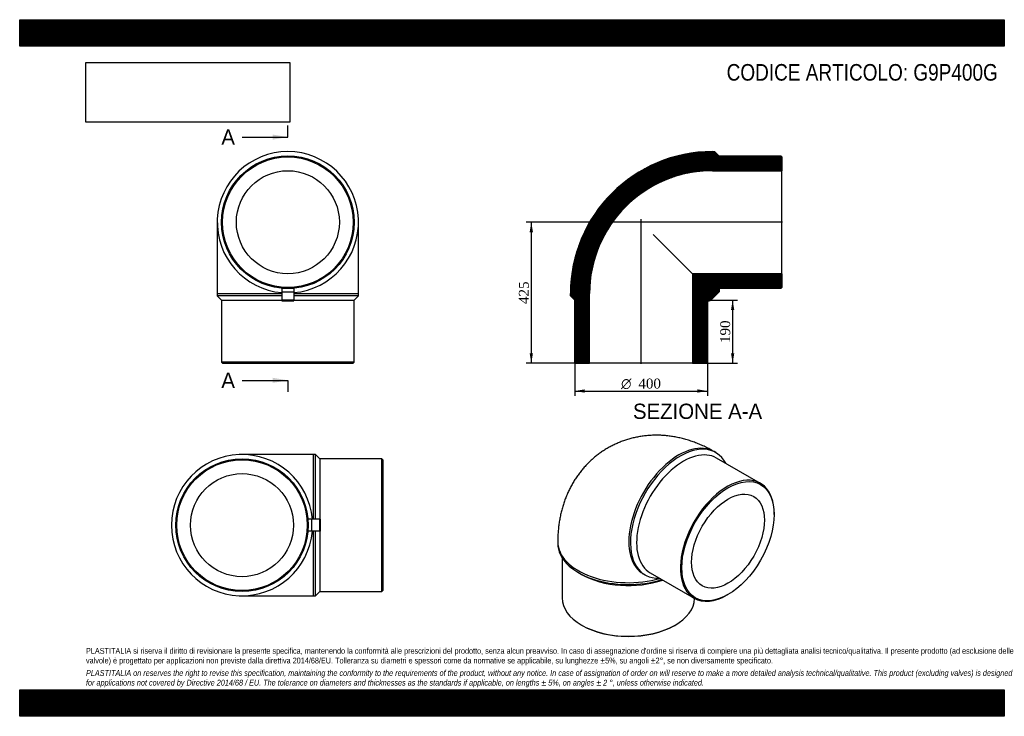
# Model space of a CAD drawing. Header units: millimetres. Extents: x 0 to 2970, y 0 to 2100.
import ezdxf
from ezdxf.enums import TextEntityAlignment as Align
from ezdxf.lldxf.tags import DXFTag

# ---------------------------------------------------------------- set-up
doc = ezdxf.new("R2010")
doc.units = ezdxf.units.MM
doc.header["$LTSCALE"] = 10
for name, color, linetype in [('Default', 7, 'Continuous'), ('DV4_Default', 7, 'Continuous'), ('G9P400G', 7, 'Continuous')]:
    doc.layers.add(name, color=color, linetype=linetype)
doc.styles.add('SEACAD_Solid_Edge_ANSI', font='seans.ttf')
doc.styles.add('SEACAD_Solid_Edge_ANSI1_Symbols', font='semeca1.ttf')
doc.styles.add('SEACAD_Times_New_Roman', font='times.ttf')
tags = doc.linetypes.add('CENTER2', pattern=[28.575, 19.05, -3.175, 3.175, -3.175]).pattern_tags.tags
tags[10:11] = [DXFTag(74, 4), DXFTag(75, 0), DXFTag(340, '0'), DXFTag(46, 0.0), DXFTag(50, 0.0), DXFTag(44, 0.0), DXFTag(45, 0.0)]
tags[8:9] = [DXFTag(74, 4), DXFTag(75, 0), DXFTag(340, '0'), DXFTag(46, 0.0), DXFTag(50, 0.0), DXFTag(44, 0.0), DXFTag(45, 0.0)]
tags[6:7] = [DXFTag(74, 4), DXFTag(75, 0), DXFTag(340, '0'), DXFTag(46, 0.0), DXFTag(50, 0.0), DXFTag(44, 0.0), DXFTag(45, 0.0)]
tags[4:5] = [DXFTag(74, 4), DXFTag(75, 0), DXFTag(340, '0'), DXFTag(46, 0.0), DXFTag(50, 0.0), DXFTag(44, 0.0), DXFTag(45, 0.0)]
doc.dimstyles.new('ANSImm', dxfattribs={"dimtxt": 30, "dimasz": 30, "dimexe": 15, "dimexo": 0, "dimgap": 7.5, "dimtad": 1, "dimdsep": 46, "dimtxsty": 'SEACAD_Times_New_Roman', "dimblk1": '_SE_FILLED', "dimblk2": '_SE_FILLED', "dimsah": 1, "dimcen": 15, "dimazin": 0, "dimtfac": 0.85, "dimtdec": 3, "dimtofl": 0, "dimtmove": 0, "dimatfit": 3, "dimfxl": 1, "dimarcsym": 0})
picture_1 = doc.add_image_def('image1.jpg', size_in_pixel=(4302, 1260))

# ---------------------------------------------------------------- blocks, each defined once
blk = doc.blocks.new('SE')
at = {"layer": 'G9P400G', "color": 7, "linetype": 'Continuous'}
for p, q in [((595.9, 1489.4), (595.9, 1274.4)), ((1021.9, 1274.4), (1021.9, 1489.4)), ((790.9, 1289.4), (790.9, 1278.5)), ((808.9, 1289.4), (790.9, 1289.4)), ((790.9, 1278.5), (790.9, 1254.8)), ((826.9, 1278.5), (790.9, 1278.5)), ((826.9, 1289.4), (808.9, 1289.4)), ((826.9, 1289.4), (826.9, 1278.5)), ((826.9, 1278.5), (826.9, 1254.8)), ((595.9, 1274.4), (790.9, 1274.4)), ((595.9, 1274.4), (595.9, 1267.4)), ((790.9, 1267.4), (595.9, 1267.4)), ((595.9, 1267.4), (608.9, 1254.4)), ((608.9, 1254.4), (790.9, 1254.4)), ((608.9, 1254.4), (608.9, 1067.4)), ((790.9, 1254.8), (790.9, 1252.5)), ((826.9, 1254.8), (790.9, 1254.8)), ((790.9, 1252.5), (826.9, 1252.5)), ((826.9, 1274.4), (1021.9, 1274.4)), ((1021.9, 1267.4), (826.9, 1267.4)), ((826.9, 1254.8), (826.9, 1252.5)), ((826.9, 1254.4), (1008.9, 1254.4)), ((1008.9, 1254.4), (1021.9, 1267.4)), ((1008.9, 1067.4), (1008.9, 1254.4)), ((1021.9, 1267.4), (1021.9, 1274.4)), ((1008.9, 1067.4), (608.9, 1067.4)), ((608.9, 1067.4), (611.9, 1064.4)), ((611.9, 1064.4), (1005.9, 1064.4)), ((1005.9, 1064.4), (1008.9, 1067.4))]:
    blk.add_line(p, q, dxfattribs=at)
for radius in [200, 197, 155.3]:
    blk.add_circle((808.9, 1489.4), radius, dxfattribs=at)
blk.add_arc((808.9, 1489.4), 213, 274.8477, 265.1523, dxfattribs=at)
blk = doc.blocks.new('SE1')
at = {"layer": 'G9P400G', "color": 7, "linetype": 'Continuous'}
for p, q in [((2099.5, 795.2), (2094.6, 798.1)), ((2234.4, 702.3), (2102.2, 778.6)), ((2275.8, 608.3), (2275.8, 610.7)), ((1623, 525.8), (1623, 520.1)), ((1636, 477.8), (1636, 356.8)), ((1685.4, 433.2), (1694.6, 427.9)), ((1881.6, 429.1), (1886.5, 426.3)), ((1902.2, 432.2), (2034.4, 355.9)), ((2134.4, 365.8), (2136.5, 367)), ((1694.6, 275.2), (1696.7, 273.9)), ((1975.3, 273.9), (1977.4, 275.2))]:
    blk.add_line(p, q, dxfattribs=at)
for centre, major_axis, start_param, end_param in [((1988.1, 613.6), (106.5, 184.5), 0, 3.141593), ((1993, 610.7), (-106.5, -184.5), 2.790412, 6.634366), ((2002.2, 605.4), (100, 173.2), 0, 3.141593), ((2134.4, 529.1), (-100, -173.2), 2.356194, 6.283185), ((1836, 525.8), (-213, 0), -0.000015, 2.032037), ((1836, 520.1), (-213, 0), 0, 2.066513), ((1836, 509.5), (200, 0), 3.926991, 5.256231), ((1836, 356.8), (-200, 0), 0, 3.12595), ((2134.4, 529.1), (-100, -173.2), 0, 0.785398), ((1836, 354.4), (197, 0), 3.926991, 5.497787)]:
    blk.add_ellipse(centre, major_axis=major_axis, ratio=0.57735, start_param=start_param, end_param=end_param, dxfattribs=at)
for major_axis in [(98.5, 170.6), (77.6, 134.5)]:
    blk.add_ellipse((2136.5, 527.9), major_axis=major_axis, ratio=0.57735, dxfattribs=at)
blk.add_open_spline([(2094.6, 798.1), (2091.3, 799.9), (2084.2, 804), (2071.4, 810.6), (2057.2, 817.3), (2042.7, 823.4), (2028.1, 828.7), (2013.5, 833.5), (1998.9, 837.5), (1984.3, 840.8), (1969.7, 843.5), (1955.2, 845.5), (1940.7, 846.7), (1926.4, 847.4), (1912.2, 847.3), (1898.1, 846.6), (1884.2, 845.3), (1870.5, 843.3), (1856.9, 840.7), (1843.6, 837.5), (1830.5, 833.7), (1817.7, 829.3), (1805.1, 824.3), (1792.9, 818.8), (1780.9, 812.7), (1769.3, 806), (1758, 798.9), (1747.1, 791.2), (1736.6, 783), (1726.4, 774.4), (1716.7, 765.3), (1707.4, 755.7), (1698.6, 745.8), (1690.1, 735.4), (1682.2, 724.6), (1674.7, 713.4), (1667.7, 701.9), (1661.1, 689.9), (1655.1, 677.7), (1649.5, 665.1), (1644.4, 652.1), (1639.9, 638.9), (1635.9, 625.3), (1632.4, 611.4), (1629.4, 597.2), (1627, 582.8), (1625.1, 568), (1623.8, 553.1), (1623.1, 538.7), (1623.1, 530.2), (1623, 525.8)], degree=3, knots=[0, 0, 0, 0, 0.015174, 0.038819, 0.062392, 0.08577, 0.108921, 0.131825, 0.154469, 0.176847, 0.198962, 0.220822, 0.242438, 0.263822, 0.284992, 0.305962, 0.326749, 0.347369, 0.367838, 0.388172, 0.408385, 0.428491, 0.448504, 0.468439, 0.488308, 0.508124, 0.527901, 0.547649, 0.567379, 0.587106, 0.606844, 0.626607, 0.646409, 0.666268, 0.686198, 0.706216, 0.72634, 0.746588, 0.766978, 0.787529, 0.80826, 0.829189, 0.850333, 0.871705, 0.893319, 0.91518, 0.937291, 0.959648, 0.982238, 1, 1, 1, 1], dxfattribs=at)
blk = doc.blocks.new('SE2')
at = {"layer": 'G9P400G', "color": 7, "linetype": 'Continuous'}
for p, q in [((885.6, 789.2), (670.6, 789.2)), ((885.6, 789.2), (885.6, 594.2)), ((892.6, 789.2), (885.6, 789.2)), ((892.6, 594.2), (892.6, 789.2)), ((905.6, 776.2), (892.6, 789.2)), ((905.6, 776.2), (905.6, 594.2)), ((1092.6, 776.2), (905.6, 776.2)), ((1092.6, 376.2), (1092.6, 776.2)), ((1095.6, 773.2), (1092.6, 776.2)), ((1095.6, 773.2), (1095.6, 379.2)), ((870.6, 576.2), (870.6, 594.2)), ((870.6, 576.2), (870.6, 594.2)), ((881.5, 594.2), (870.6, 594.2)), ((905.2, 594.2), (881.5, 594.2)), ((881.5, 558.2), (881.5, 594.2)), ((907.5, 594.2), (905.2, 594.2)), ((905.2, 558.2), (905.2, 594.2)), ((907.5, 558.2), (907.5, 594.2)), ((870.6, 558.2), (870.6, 576.2)), ((870.6, 558.2), (870.6, 576.2)), ((881.5, 558.2), (870.6, 558.2)), ((905.2, 558.2), (881.5, 558.2)), ((885.6, 558.2), (885.6, 363.2)), ((892.6, 363.2), (892.6, 558.2)), ((907.5, 558.2), (905.2, 558.2)), ((905.6, 558.2), (905.6, 376.2)), ((670.6, 363.2), (885.6, 363.2)), ((885.6, 363.2), (892.6, 363.2)), ((892.6, 363.2), (905.6, 376.2)), ((905.6, 376.2), (1092.6, 376.2)), ((1092.6, 376.2), (1095.6, 379.2))]:
    blk.add_line(p, q, dxfattribs=at)
for radius in [200, 197, 155.3]:
    blk.add_circle((670.6, 576.2), radius, dxfattribs=at)
blk.add_arc((670.6, 576.2), 213, 4.8477, 355.1523, dxfattribs=at)
blk = doc.blocks.new('SE4')
at = {"color": 7, "linetype": 'Continuous', "style": 'SEACAD_Solid_Edge_ANSI'}
blk.add_text('A', height=46, dxfattribs=at).set_placement((608.3, 1769.1), align=Align.TOP_LEFT)
blk = doc.blocks.new('SE5')
at = {"color": 7, "linetype": 'Continuous', "style": 'SEACAD_Solid_Edge_ANSI'}
blk.add_text('A', height=46, dxfattribs=at).set_placement((608.3, 1035.8), align=Align.TOP_LEFT)
blk = doc.blocks.new('SEANNOT_GROUP')
at = {"linetype": 'Continuous'}
blk.add_hatch(color=7, dxfattribs=at).paths.add_polyline_path([(762.9, 1738.4), (808.9, 1746.1), (762.9, 1753.7)])
at = {"color": 7, "linetype": 'Continuous'}
blk.add_lwpolyline([(670.9, 1746.1), (808.9, 1746.1)], dxfattribs=at)
blk = doc.blocks.new('SEANNOT_GROUP1')
at = {"linetype": 'Continuous'}
blk.add_hatch(color=7, dxfattribs=at).paths.add_polyline_path([(762.9, 1005.1), (808.9, 1012.8), (762.9, 1020.5)])
at = {"color": 7, "linetype": 'Continuous'}
blk.add_lwpolyline([(670.9, 1012.8), (808.9, 1012.8)], dxfattribs=at)
blk = doc.blocks.new('SE3')
at = {"layer": 'Default', "color": 7, "linetype": 'CENTER2'}
for p, q in [((808.9, 1746.1), (808.9, 1780.6)), ((808.9, 1012.8), (808.9, 978.3))]:
    blk.add_line(p, q, dxfattribs=at)
at = {"layer": 'Default', "color": 7, "linetype": 'CENTER2', "const_width": 0.0001}
blk.add_lwpolyline([(808.9, 1746.1), (808.9, 1012.8)], dxfattribs=at)
at = {"layer": 'Default'}
for name in ['SE4', 'SEANNOT_GROUP', 'SE5', 'SEANNOT_GROUP1']:
    blk.add_blockref(name, (0, 0), dxfattribs=at)
blk = doc.blocks.new('SE6')
at = {"layer": 'G9P400G', "linetype": 'Continuous'}
h = blk.add_hatch(dxfattribs=at)
h.set_pattern_fill('LINE', scale=0.629921, angle=45, style=0)
edge = h.paths.add_edge_path()
edge.add_line((2296.3, 1689.4), (2109.3, 1689.4))
edge.add_line((2109.3, 1689.4), (2096.3, 1702.4))
edge.add_line((2096.3, 1702.4), (2089.3, 1702.4))
edge.add_arc((2089.3, 1274.4), 428, 90, 180)
edge.add_line((1661.3, 1274.4), (1661.3, 1267.4))
edge.add_line((1661.3, 1267.4), (1674.3, 1254.4))
edge.add_line((1674.3, 1254.4), (1674.3, 1067.4))
edge.add_line((1674.3, 1067.4), (1677.3, 1064.4))
edge.add_line((1677.3, 1064.4), (1719, 1064.4))
edge.add_line((1719, 1064.4), (1719, 1274.4))
edge.add_arc((2089.3, 1274.4), 370.3, 90, 180, ccw=False)
edge.add_line((2089.3, 1644.7), (2299.3, 1644.7))
edge.add_line((2299.3, 1644.7), (2299.3, 1686.4))
edge.add_line((2299.3, 1686.4), (2296.3, 1689.4))
h = blk.add_hatch(dxfattribs=at)
h.set_pattern_fill('LINE', scale=0.629921, angle=45, style=0)
edge = h.paths.add_edge_path()
edge.add_line((2029.6, 1334.1), (2029.6, 1064.4))
edge.add_line((2029.6, 1064.4), (2071.3, 1064.4))
edge.add_line((2071.3, 1064.4), (2074.3, 1067.4))
edge.add_line((2074.3, 1067.4), (2074.3, 1254.4))
edge.add_arc((2079.6, 1260.5), 8, 228.8383, 315)
edge.add_line((2085.2, 1254.8), (2108.9, 1278.5))
edge.add_arc((2103.3, 1284.2), 8, 315, 401.1617)
edge.add_line((2109.3, 1289.4), (2296.3, 1289.4))
edge.add_line((2296.3, 1289.4), (2299.3, 1292.4))
edge.add_line((2299.3, 1292.4), (2299.3, 1334.1))
edge.add_line((2299.3, 1334.1), (2029.6, 1334.1))
at = {"layer": 'DV4_Default', "color": 7, "linetype": 'CENTER2'}
for p, q in [((2301, 1489.4), (1865, 1489.4)), ((1874.3, 1062.7), (1874.3, 1499))]:
    blk.add_line(p, q, dxfattribs=at)
at = {"layer": 'G9P400G', "color": 7, "linetype": 'Continuous'}
for p, q in [((2089.3, 1702.4), (2096.3, 1702.4)), ((2096.3, 1702.4), (2109.3, 1689.4)), ((2109.3, 1689.4), (2296.3, 1689.4)), ((2296.3, 1689.4), (2299.3, 1686.4)), ((2299.3, 1686.4), (2299.3, 1644.7)), ((2089.3, 1644.7), (2299.3, 1644.7)), ((2299.3, 1334.1), (2299.3, 1644.7)), ((1911.2, 1452.6), (2029.6, 1334.1)), ((2029.6, 1334.1), (2029.6, 1064.4)), ((2299.3, 1334.1), (2029.6, 1334.1)), ((2299.3, 1334.1), (2299.3, 1292.4)), ((2085.2, 1254.8), (2108.9, 1278.5)), ((2296.3, 1289.4), (2109.3, 1289.4)), ((2299.3, 1292.4), (2296.3, 1289.4)), ((1661.3, 1267.4), (1661.3, 1274.4)), ((1674.3, 1254.4), (1661.3, 1267.4)), ((1674.3, 1067.4), (1674.3, 1254.4)), ((1719, 1064.4), (1719, 1274.4)), ((2074.3, 1254.4), (2074.3, 1067.4)), ((1677.3, 1064.4), (1674.3, 1067.4)), ((1677.3, 1064.4), (1719, 1064.4)), ((2029.6, 1064.4), (1719, 1064.4)), ((2029.6, 1064.4), (2071.3, 1064.4)), ((2074.3, 1067.4), (2071.3, 1064.4))]:
    blk.add_line(p, q, dxfattribs=at)
for centre, radius, start, end in [((2089.3, 1274.4), 428, 90, 180), ((2089.3, 1274.4), 370.3, 90, 180), ((2103.3, 1284.2), 8, 315, 41.1617), ((2079.6, 1260.5), 8, 228.8383, 315)]:
    blk.add_arc(centre, radius, start, end, dxfattribs=at)
blk = doc.blocks.new('DMBLK191')
at = {"layer": 'Default', "linetype": 'Continuous'}
for points in [[(2155.5, 1224.4), (2150.5, 1254.4), (2145.5, 1224.4)], [(2155.5, 1094.4), (2145.5, 1094.4), (2150.5, 1064.4)]]:
    blk.add_hatch(color=7, dxfattribs=at).paths.add_polyline_path(points)
at = {"layer": 'Default', "color": 7, "linetype": 'Continuous'}
for p, q in [((2074.3, 1254.4), (2165.5, 1254.4)), ((2150.5, 1254.4), (2150.5, 1064.4)), ((2029.6, 1064.4), (2165.5, 1064.4))]:
    blk.add_line(p, q, dxfattribs=at)
at = {"layer": 'Default', "color": 7, "linetype": 'Continuous', "style": 'SEACAD_Times_New_Roman'}
blk.add_text('190', height=30, rotation=90, dxfattribs=at).set_placement((2113, 1125.3), align=Align.TOP_LEFT)
blk = doc.blocks.new('_SE_FILLED')
at = {"color": 0}
blk.add_line((0, 0), (-1, 0), dxfattribs=at)
blk.add_solid([(0, 0), (-1, -0.1665), (-1, 0.1665), (0, 0)], dxfattribs=at)
blk = doc.blocks.new('GDimGGroup')
at = {"layer": 'Default', "linetype": 'Continuous'}
for points in [[(1704.3, 975.6), (1704.3, 985.6), (1674.3, 980.6)], [(2044.3, 975.6), (2074.3, 980.6), (2044.3, 985.6)]]:
    blk.add_hatch(color=7, dxfattribs=at).paths.add_polyline_path(points)
at = {"layer": 'Default', "color": 7, "linetype": 'Continuous'}
for p, q in [((1674.3, 1067.4), (1674.3, 965.6)), ((2074.3, 1067.4), (2074.3, 965.6)), ((1674.3, 980.6), (2074.3, 980.6))]:
    blk.add_line(p, q, dxfattribs=at)
for s, style, p in [('O', 'SEACAD_Solid_Edge_ANSI1_Symbols', (1814.1, 1018.1)), ('400', 'SEACAD_Times_New_Roman', (1866.3, 1018.1))]:
    blk.add_text(s, height=30, dxfattribs=dict(at, style=style)).set_placement(p, align=Align.TOP_LEFT)
blk = doc.blocks.new('DMBLK192')
at = {"layer": 'Default', "linetype": 'Continuous'}
for points in [[(1538.2, 1459.4), (1548.2, 1459.4), (1543.2, 1489.4)], [(1538.2, 1094.4), (1543.2, 1064.4), (1548.2, 1094.4)]]:
    blk.add_hatch(color=7, dxfattribs=at).paths.add_polyline_path(points)
at = {"layer": 'Default', "color": 7, "linetype": 'Continuous'}
for p, q in [((1874.3, 1489.4), (1528.2, 1489.4)), ((1543.2, 1489.4), (1543.2, 1064.4)), ((1719, 1064.4), (1528.2, 1064.4))]:
    blk.add_line(p, q, dxfattribs=at)
at = {"layer": 'Default', "color": 7, "linetype": 'Continuous', "style": 'SEACAD_Times_New_Roman'}
blk.add_text('425', height=30, rotation=90, dxfattribs=at).set_placement((1505.7, 1242.8), align=Align.TOP_LEFT)

msp = doc.modelspace()

# ---------------------------------------------------------------- hatches: boundary and pattern name
at = {"layer": 'Default', "linetype": 'Continuous'}
h = msp.add_hatch(dxfattribs=at)
h.set_pattern_fill('LINE', scale=0.629921, angle=45, style=0)
h.paths.add_polyline_path([(2970, 2020), (2970, 2100), (0, 2100), (0, 2020)])
for points in [[(2970, 2020), (2970, 2100), (0, 2100), (0, 2020)], [(2970, 0), (2970, 80), (0, 80), (0, 0)]]:
    msp.add_hatch(color=7, dxfattribs=at).paths.add_polyline_path(points)
h = msp.add_hatch(dxfattribs=at)
h.set_pattern_fill('LINE', scale=0.629921, angle=45, style=0)
h.paths.add_polyline_path([(2970, 0), (2970, 80), (0, 80), (0, 0)])

# ---------------------------------------------------------------- linework, layer by layer
at = {"layer": 'Default', "color": 7, "linetype": 'Continuous'}
for p, q in [((0, 2100), (2970, 2100)), ((0, 2020), (0, 2100)), ((2970, 2100), (2970, 2020)), ((2970, 2020), (0, 2020)), ((0, 80), (2970, 80)), ((0, 0), (0, 80)), ((2970, 80), (2970, 0)), ((2970, 0), (0, 0))]:
    msp.add_line(p, q, dxfattribs=at)

# ---------------------------------------------------------------- block references
at = {"layer": 'Default'}
for name in ['SE3', 'SE', 'SE6', 'GDimGGroup', 'SE1', 'SE2']:
    msp.add_blockref(name, (0, 0), dxfattribs=at)

# ---------------------------------------------------------------- texts
at = {"layer": 'Default', "color": 7, "linetype": 'Continuous', "style": 'SEACAD_Solid_Edge_ANSI'}
msp.add_text('SEZIONE A-A', height=46, dxfattribs=at).set_placement((1849.813, 942.511), align=Align.TOP_LEFT)
at = {"layer": 'Default', "attachment_point": 1}
for s, insert, char_height, width in [('{\\fArial Narrow|b0||i0||c0|p34;\\C7;\\H50.;\\W1.;CODICE ARTICOLO: G9P400G}', (2132.47, 1966.308), 50, 834.1088), ("{\\fArial Narrow|b0||i0||c0|p34;\\C7;\\H17.5;\\W1.;PLASTITALIA si riserva il diritto di revisionare la presente specifica, mantenendo la conformità alle prescrizioni del prodotto, senza alcun preavviso. In caso di assegnazione d'ordine si riserva di compiere una più dettagliata analisi tecnico/qualitativa. Il presente prodotto (ad esclusione delle \\P}{\\fArial Narrow|b0||i0||c0|p34;\\C7;\\H17.5;\\W1.;valvole) è progettato per applicazioni non previste dalla direttiva 2014/68/EU. Tolleranza su diametri e spessori come da normative se applicabile, su lunghezze ±5%, su angoli ±2°, se non diversamente specificato.\\P}{\\fArial Narrow|b0||i0||c0|p34;\\C7;\\H5.;\\W1.;   \\P}{\\fArial Narrow|b0||i1||c0|p34;\\C7;\\H17.5;\\W1.;PLASTITALIA on reserves the right to revise this specification, maintaining the conformity to the requirements of the product, without any notice. In case of assignation of order on will reserve to make a more detailed analysis technical/qualitative. This product (excluding valves) is designed \\P}{\\fArial Narrow|b0||i1||c0|p34;\\C7;\\H17.5;\\W1.;for applications not covered by Directive 2014/68 / EU. The tolerance on diameters and thicknesses as the standards if applicable, on lengths ± 5%, on angles ± 2 °, unless otherwise indicated.\\P}", (200, 206.024), 17.5, 2570)]:
    msp.add_mtext(s, dxfattribs=dict(at, insert=insert, char_height=char_height, width=width))

# ---------------------------------------------------------------- dimensions: what is measured, and where the dimension line sits
at = {"layer": 'Default', "color": 7, "linetype": 'Continuous'}
for base, p1, p2, picture, middle in [((1495.388, 1146.149), (1874.286, 1489.444), (1718.986, 1064.444), 'DMBLK192', (1543.182, 1276.944)), ((2150.517, 1064.444), (2074.286, 1254.444), (2029.586, 1064.444), 'DMBLK191', (2150.517, 1159.444))]:
    dim = msp.add_linear_dim(base=base, p1=p1, p2=p2, angle=90, text='\\A1;<>', dimstyle='ANSImm', dxfattribs=at)
    dim.commit()
    dim.dimension.update_dxf_attribs({"geometry": picture, "text_midpoint": middle, "dimtype": 160})

# ---------------------------------------------------------------- pictures from other files: only their frames are drawn
image = msp.add_image(picture_1, insert=(200, 1791.032), size_in_units=(614.571, 180))
image.dxf.flags = 7

doc.saveas('drawing.dxf')
